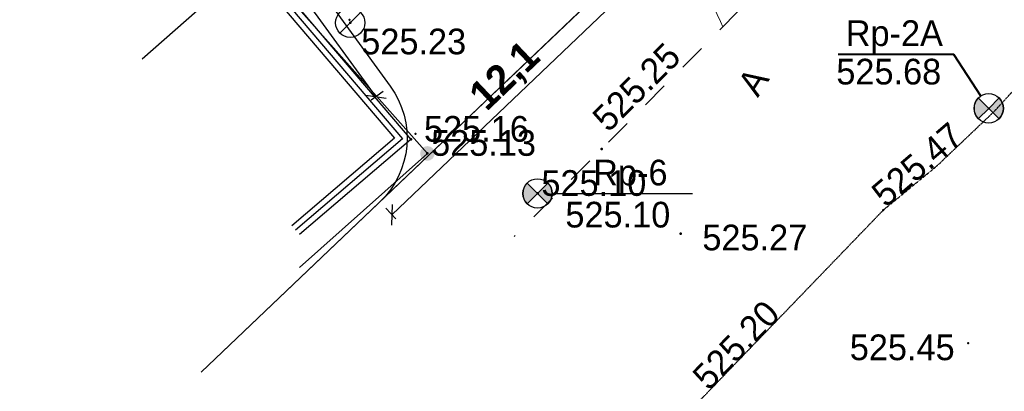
# Model space of a CAD drawing. Header units: millimetres. Extents: x 767170 to 66149698, y -983507 to 2493658.
# Tile 182 of 226: x 2839796 to 2873388, y -754105 to -741449. Entities that reach past the tile are written whole.
import ezdxf

# ---------------------------------------------------------------- set-up
doc = ezdxf.new("R2010")
doc.units = ezdxf.units.MM
doc.linetypes.add('Д_ТРОТ_ТРУБА', pattern=[3, 1.5, -1.5])
doc.linetypes.add('ДОРОГИ_СТРОЯЩ', pattern=[9, 8, -1])
for name, color, linetype in [('(003) Пункты', 7, 'Continuous'), ('(004) Точки рельефа', 7, 'Continuous'), ('(004a) Точки рельефа (отк.)', 7, 'Continuous'), ('(007) Здания', 7, 'Continuous'), ('(011) Колодцы', 7, 'Continuous'), ('(013) Газ', 30, 'ИК_Газопровод -------г--------'), ('(022) Возд. Линии', 7, 'Continuous'), ('(025) Дорога', 7, 'Continuous'), ('(031) Горизонтали', 42, 'Continuous'), ('(040) Ограда', 7, 'Continuous'), ('V-NODE-TEXT', 11, 'Continuous'), ('YQ_DIM', 3, 'Continuous'), ('Пикет', 7, 'Continuous')]:
    doc.layers.add(name, color=color, linetype=linetype)
doc.layers.add('ВВГ 3х2.5', color=5, linetype='Continuous', lineweight=40)
doc.styles.add('BM-431', font='txt')
doc.styles.add('D-431', font='txt')
doc.styles.add('FAYZXON', font='GOTHICB.TTF')
doc.styles.add('S', font='txtwr', dxfattribs={"oblique": 15})
doc.styles.get("Standard").update_dxf_attribs({"font": 'isocpeui.ttf'})
doc.linetypes.add('GAZ_VOZDUSH', pattern='A,1,-2,["~",Standard,S=3,R=0,X=-1.5,Y=-1.5],-1,10', length=14)
doc.linetypes.add('ИК_Газопровод -------г--------', pattern='A,9,-0.6,["Г",Standard,S=1.2,R=0,X=0,Y=-0.6],-1.2', length=10.8)
doc.linetypes.add('ОГРАДА_М_1М', pattern='A,2.5,["о",Standard,S=1,R=0,X=0,Y=-0.35],0.5,["0",Standard,S=0.5,R=0,X=-0.3,Y=-0.25],2.5', length=5.5)
doc.dimstyles.new('MAGENTA genplan dimension', dxfattribs={"dimtxt": 1000, "dimasz": 500, "dimexe": 200, "dimexo": 300, "dimgap": 100, "dimtad": 1, "dimdec": 1, "dimlfac": 0.001, "dimzin": 1, "dimtxsty": 'FAYZXON', "dimblk": 'OBLIQUE', "dimcen": 0, "dimclrd": 142, "dimclre": 142, "dimclrt": 6, "dimadec": 0, "dimazin": 0, "dimtfac": 1, "dimtdec": 1, "dimtmove": 0, "dimatfit": 3, "dimldrblk": 'OBLIQUE', "dimfxl": 1, "dimlwd": 30, "dimlwe": 30, "dimarcsym": 0})

# ---------------------------------------------------------------- blocks, each defined once
blk = doc.blocks.new('I00110-flat-6')
h = blk.add_hatch(color=7)
edge = h.paths.add_edge_path()
edge.add_line((0.354, 0.354), (0, 0))
edge.add_line((0, 0), (0.354, -0.354))
edge.add_arc((0, 0), 0.5, 315, 405)
edge = h.paths.add_edge_path()
edge.add_line((-0.354, -0.354), (0, 0))
edge.add_line((0, 0), (-0.354, 0.354))
edge.add_arc((0, 0), 0.5, 135, 225)
at = {"layer": '(003) Пункты'}
blk.add_circle((0, 0), 0.5, dxfattribs=at)
at = {"color": 7}
for points in [[(0, 0), (-0.354, 0.354, 0.414214), (-0.354, -0.354)], [(0, 0), (0.354, -0.354, 0.414214), (0.354, 0.354)]]:
    blk.add_lwpolyline(points, format="xyb", close=True, dxfattribs=at)
blk.add_lwpolyline([(0.008, 0), (0.008, 0)], dxfattribs=at)
at = {"color": 4, "linetype": 'Continuous', "style": 'S', "oblique": 15}
blk.add_attdef('G', (0.692, 0.111), '', height=1, dxfattribs=at)
at = {"color": 4, "style": 'S', "oblique": 15}
blk.add_attdef('Z', (0.738, -1.15), '', height=1, dxfattribs=at)
blk = doc.blocks.new('I01171-flat-6')
at = {"layer": '(011) Колодцы'}
blk.add_line((-0.349, -0.361), (0.349, 0.351), dxfattribs=at)
blk.add_circle((0, 0), 0.5, dxfattribs=at)
at = {"color": 4, "style": 'S', "oblique": 15}
blk.add_attdef('Z', (0.547, 0.808), '', height=1, rotation=90, dxfattribs=at)
blk = doc.blocks.new('A$C05d28b1e')
at = {"layer": '(013) Газ', "linetype": 'ByBlock'}
h = blk.add_hatch(color=0, dxfattribs=at)
edge = h.paths.add_edge_path()
edge.add_arc((-79041, -148438), 250, 0, 360)
at = {"layer": '(003) Пункты', "ltscale": 600}
blk.add_line((-74786, -149802), (-70003, -149802), dxfattribs=at)
at = {"layer": '(004) Точки рельефа', "color": 7, "linetype": 'ByBlock', "lineweight": -2}
for p in [(-81677, -143986), (-79606, -147960), (-73097, -148290), (-75278, -149802), (-70398, -151170)]:
    blk.add_point(p, dxfattribs=at)
at = {"layer": '(004a) Точки рельефа (отк.)', "color": 7, "linetype": 'ByBlock', "lineweight": -2}
blk.add_point((-79041, -148438), dxfattribs=at)
at = {"layer": '(007) Здания', "ltscale": 600}
blk.add_lwpolyline([(-89601, -136730), (-85020, -141918), (-88768, -145227)], dxfattribs=at)
at = {"layer": '(013) Газ', "linetype": 'GAZ_VOZDUSH', "ltscale": 600, "flags": 128}
blk.add_lwpolyline([(-77834, -135879), (-84728, -142051), (-79041, -148438), (-83402, -152321)], dxfattribs=at)
at = {"layer": '(025) Дорога', "linetype": 'Д_ТРОТ_ТРУБА', "ltscale": 600, "flags": 128}
blk.add_lwpolyline([(150815, 142076), (135921, 113311), (125552, 93370), (117383, 77821), (104208, 56333), (99627, 49152), (88708, 25275), (72217, 300), (60109, -13961), (40976, -33812), (21855, -53057), (7525, -67385), (-21145, -96032), (-41237, -115998), (-56020, -131074), (-73097, -148290), (-76079, -151266)], dxfattribs=at)
at = {"layer": '(031) Горизонтали', "color": 42, "linetype": 'Continuous', "lineweight": 0, "ltscale": 600}
blk.add_lwpolyline([(-68967, -144126), (-69044, -143939), (-69273, -143469)], dxfattribs=at)
at = {"layer": '(040) Ограда', "ltscale": 600, "flags": 128}
for points in [[(-85020, -141918), (-84870, -141786), (-79606, -147960), (-83411, -151204)], [(-85043, -142200), (-80170, -147915), (-83670, -150900)]]:
    blk.add_lwpolyline(points, dxfattribs=at)
at = {"layer": '(040) Ограда', "linetype": 'ОГРАДА_М_1М', "ltscale": 600, "flags": 128}
blk.add_lwpolyline([(-84890, -142070), (-79888, -147938), (-83541, -151052)], dxfattribs=at)
at = {"layer": '(022) Возд. Линии', "xscale": 1000, "yscale": 1000, "zscale": 1000}
for name, p in [('I01171-flat-6', (-81677, -143986)), ('I00110-flat-6', (-75286, -149802))]:
    blk.add_blockref(name, p, dxfattribs=at)
at = {"layer": '(003) Пункты', "style": 'D-431'}
for s, p in [('Rp-6', (-73387, -149527)), ('525.10', (-74335, -150961))]:
    blk.add_text(s, height=875, dxfattribs=at).set_placement(p)
at = {"layer": '(004) Точки рельефа', "linetype": 'ByBlock', "char_height": 875, "attachment_point": 4, "style": 'D-431'}
for s, insert in [('525.23', (-81299, -144631)), ('525.16', (-79160, -147608)), ('525.27', (-69662, -151308))]:
    blk.add_mtext(s, dxfattribs=dict(at, insert=insert))
at = {"layer": '(004) Точки рельефа', "linetype": 'ByBlock', "insert": (-73174, -147444), "char_height": 875, "attachment_point": 4, "rotation": 44.9688, "style": 'D-431'}
blk.add_mtext('525.25', dxfattribs=at)
at = {"layer": '(004a) Точки рельефа (отк.)', "linetype": 'ByBlock', "char_height": 875, "attachment_point": 4, "style": 'D-431'}
for s, insert in [('525.13', (-78916, -148088)), ('525.10', (-75153, -149452))]:
    blk.add_mtext(s, dxfattribs=dict(at, insert=insert))
at = {"layer": '(025) Дорога', "linetype": 'ДОРОГИ_СТРОЯЩ', "style": 'BM-431'}
blk.add_text('A', height=875, rotation=57.4738, dxfattribs=at).set_placement((-67769, -146556))
blk = doc.blocks.new('_Oblique')
at = {"color": 0, "linetype": 'ByBlock', "lineweight": -2}
blk.add_line((-0.5, -0.5), (0.5, 0.5), dxfattribs=at)
blk = doc.blocks.new('*D1631')
at = {"layer": 'YQ_DIM', "color": 142, "lineweight": 30, "transparency": 16777216}
for p, q in [((2826940, -709192), (2826536, -709487)), ((2851953, -744071), (2826698, -709369)), ((2852196, -743894), (2851791, -744188))]:
    blk.add_line(p, q, dxfattribs=at)
at = {"layer": 'YQ_DIM', "color": 142, "lineweight": 30, "transparency": 16777216, "xscale": 500, "yscale": 500, "zscale": 500}
for p, rotation in [((2826698, -709369), 126.0466201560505), ((2851953, -744071), 306.0466201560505)]:
    blk.add_blockref('_Oblique', p, dxfattribs=dict(at, rotation=rotation))
at = {"layer": 'YQ_DIM', "color": 6, "transparency": 16777216, "insert": (2839887, -726311), "char_height": 1000, "attachment_point": 5, "rotation": 306.0466, "style": 'FAYZXON'}
blk.add_mtext('42,9', dxfattribs=at)
blk = doc.blocks.new('*D1633')
at = {"layer": 'YQ_DIM', "color": 142, "lineweight": 30, "transparency": 16777216}
for p, q in [((2861056, -739529), (2861401, -739891)), ((2861263, -739746), (2852494, -748091)), ((2852288, -747873), (2852632, -748235))]:
    blk.add_line(p, q, dxfattribs=at)
at = {"layer": 'YQ_DIM', "color": 142, "lineweight": 30, "transparency": 16777216, "xscale": 500, "yscale": 500, "zscale": 500}
for p, rotation in [((2861263, -739746), 43.58202312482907), ((2852494, -748091), 223.5820231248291)]:
    blk.add_blockref('_Oblique', p, dxfattribs=dict(at, rotation=rotation))
at = {"layer": 'YQ_DIM', "color": 6, "transparency": 16777216, "insert": (2856399, -743415), "char_height": 1000, "attachment_point": 5, "rotation": 43.582, "style": 'FAYZXON'}
blk.add_mtext('12,1', dxfattribs=at)
blk = doc.blocks.new('asdaw1234141')
at = {"layer": '(013) Газ', "linetype": 'ByBlock'}
h = blk.add_hatch(color=0, dxfattribs=at)
edge = h.paths.add_edge_path()
edge.add_arc((-63376, -86269), 250, 0, 360)
at = {"layer": '(003) Пункты', "ltscale": 600}
blk.add_line((-59121, -87633), (-54338, -87633), dxfattribs=at)
at = {"layer": '(004) Точки рельефа', "color": 7, "linetype": 'ByBlock', "lineweight": -2}
for p in [(-66012, -81817), (-63941, -85791), (-57432, -86121), (-59613, -87633), (-54733, -89001)]:
    blk.add_point(p, dxfattribs=at)
at = {"layer": '(004a) Точки рельефа (отк.)', "color": 7, "linetype": 'ByBlock', "lineweight": -2}
blk.add_point((-63376, -86269), dxfattribs=at)
at = {"layer": '(007) Здания', "ltscale": 600}
blk.add_lwpolyline([(-73936, -74561), (-69355, -79749), (-73103, -83058)], dxfattribs=at)
at = {"layer": '(013) Газ', "linetype": 'GAZ_VOZDUSH', "ltscale": 600, "flags": 128}
blk.add_lwpolyline([(-62169, -73710), (-69063, -79882), (-63376, -86269), (-67737, -90152)], dxfattribs=at)
at = {"layer": '(025) Дорога', "linetype": 'Д_ТРОТ_ТРУБА', "elevation": 524612}
blk.add_lwpolyline([(-64493, -105070), (-53854, -94447), (-47824, -88199), (-45983, -86685), (-44042, -84841), (-41326, -81884), (-39588, -79458), (-31164, -70747), (-21589, -60944), (-12051, -51459), (-2009, -41732), (6767, -33428), (12566, -27815), (14277, -26160)], dxfattribs=at)
at = {"layer": '(031) Горизонтали', "color": 42, "linetype": 'Continuous', "lineweight": 0, "ltscale": 600}
blk.add_lwpolyline([(-53302, -81957), (-53379, -81770), (-53608, -81300)], dxfattribs=at)
at = {"layer": '(040) Ограда', "ltscale": 600, "flags": 128}
for points in [[(-69355, -79749), (-69205, -79617), (-63941, -85791), (-67746, -89035)], [(-69378, -80031), (-64505, -85746), (-68005, -88731)]]:
    blk.add_lwpolyline(points, dxfattribs=at)
at = {"layer": '(040) Ограда', "linetype": 'ОГРАДА_М_1М', "ltscale": 600, "flags": 128}
blk.add_lwpolyline([(-69225, -79901), (-64223, -85769), (-67876, -88883)], dxfattribs=at)
blk.add_lwpolyline([(-49364, -82892), (-45433, -82892), (-44501, -84314)])
at = {"layer": 'Пикет', "color": 7, "linetype": 'ByBlock', "lineweight": -2, "transparency": 16777216}
for p in [(-66033, -81719, 525323), (-44220, -84733, 525678), (-63786, -85597, 525304), (-47824, -88199, 525466), (-44934, -92728, 525453)]:
    blk.add_point(p, dxfattribs=at)
at = {"layer": '(022) Возд. Линии', "xscale": 1000, "yscale": 1000, "zscale": 1000}
for name, p in [('I01171-flat-6', (-66012, -81817)), ('I00110-flat-6', (-44228, -84733)), ('I00110-flat-6', (-59621, -87633))]:
    blk.add_blockref(name, p, dxfattribs=at)
at = {"layer": '(003) Пункты', "style": 'D-431'}
for s, p in [('Rp-2А', (-49106, -82610)), ('Rp-6', (-57722, -87358)), ('525.10', (-58670, -88792))]:
    blk.add_text(s, height=875, dxfattribs=at).set_placement(p)
at = {"layer": '(004) Точки рельефа', "linetype": 'ByBlock', "char_height": 875, "attachment_point": 4, "style": 'D-431'}
for s, insert in [('525.23', (-65634, -82462)), ('525.27', (-53997, -89139))]:
    blk.add_mtext(s, dxfattribs=dict(at, insert=insert))
at = {"layer": '(004) Точки рельефа', "linetype": 'ByBlock', "insert": (-57509, -85275), "char_height": 875, "attachment_point": 4, "rotation": 44.9688, "style": 'D-431'}
blk.add_mtext('525.25', dxfattribs=at)
at = {"layer": '(004a) Точки рельефа (отк.)', "linetype": 'ByBlock', "insert": (-63251, -85919), "char_height": 875, "attachment_point": 4, "style": 'D-431'}
blk.add_mtext('525.13', dxfattribs=at)
at = {"layer": '(025) Дорога', "linetype": 'ДОРОГИ_СТРОЯЩ', "style": 'BM-431'}
blk.add_text('A', height=875, rotation=57.4738, dxfattribs=at).set_placement((-52104, -84387))
at = {"color": 4, "oblique": 15}
for p in [(7915, -43169, 526510), (-14957, -65237, 525926), (-30354, -80716, 525694), (-52139, -102428, 524466)]:
    blk.add_attdef('Z', p, '', height=1000, rotation=4.8022, dxfattribs=at)
at = {"layer": 'V-NODE-TEXT', "color": 7, "linetype": 'ByBlock', "char_height": 875, "attachment_point": 4, "style": 'D-431'}
for s, insert in [('{\\fD431|b0|i0|c0|p34;525.68}', (-49427, -83489, 525678)), ('{\\fD431|b0|i0|c0|p34;525.45}', (-48968, -92880, 525453))]:
    blk.add_mtext(s, dxfattribs=dict(at, insert=insert))
for s, insert, rotation in [('{\\fD431|b0|i0|c0|p34;525.47}', (-48020, -87814, 525466), 40.5456), ('{\\fD431|b0|i0|c0|p34;525.20}', (-54086, -94084, 525198), 46.0204)]:
    blk.add_mtext(s, dxfattribs=dict(at, insert=insert, rotation=rotation))

msp = doc.modelspace()

# ---------------------------------------------------------------- block references
at = {"color": 5, "lineweight": 50}
msp.add_blockref('A$C05d28b1e', (2932748.06, -597565.05), dxfattribs=at)

# ---------------------------------------------------------------- next in the draw order: linework, layer by layer
for points in [[(2845990.74, -753451.75), (2985482.9, -620698.59)], [(2845990.74, -753451.75), (2875456.02, -725409.97)], [(2856047.37, -743880.97), (2860516.84, -739627.42)]]:
    msp.add_lwpolyline(points)
at = {"lineweight": 30}
for points in [[(2801111.68, -639142.48), (2806747.37, -658886.99), (2827182.73, -709015.8), (2852438.15, -743717.49, -0.376197), (2852080.72, -747655.99), (2860849.13, -739311.19, -0.45328456), (2856355.31, -738903.38), (2841951.02, -719111.47, -0.39720505), (2842472.7, -715027.73), (2883909.14, -681006.43), (2885174.86, -682548.2), (2888272.08, -680012.3), (2870497.97, -658368.9), (2840358.64, -683120.09), (2842262.58, -685438.49, -0.41421356), (2841848.11, -689660.84), (2832949.52, -696968.59, -0.5052191), (2828267.55, -695782.66), (2812318.03, -656657.79, -0.16168228)], [(2852438.15, -743717.49, -0.376197), (2852080.72, -747655.99)]]:
    msp.add_lwpolyline(points, format="xyb", dxfattribs=at)
for points in [[(2827182.73, -709015.8), (2852438.15, -743717.49)], [(2852080.72, -747655.99), (2860849.13, -739311.19)]]:
    msp.add_lwpolyline(points, dxfattribs=at)

# ---------------------------------------------------------------- next in the draw order: block references
at = {"layer": 'ВВГ 3х2.5', "color": 1, "lineweight": 40}
msp.add_blockref('asdaw1234141', (2917083.06, -659734.05), dxfattribs=at)

# ---------------------------------------------------------------- next in the draw order: dimensions: what is measured, and where the dimension line sits
at = {"layer": 'YQ_DIM'}
for p1, p2, picture, middle in [((2852438.15, -743717.49), (2827182.73, -709015.8), '*D1631', (2839887.39, -726310.64)), ((2860849.13, -739311.19), (2852080.72, -747655.99), '*D1633', (2856399.31, -743414.64))]:
    dim = msp.add_aligned_dim(p1=p1, p2=p2, distance=600, dimstyle='MAGENTA genplan dimension', dxfattribs=at)
    dim.commit()
    dim.dimension.update_dxf_attribs({"geometry": picture, "text_midpoint": middle})

doc.saveas('drawing.dxf')
